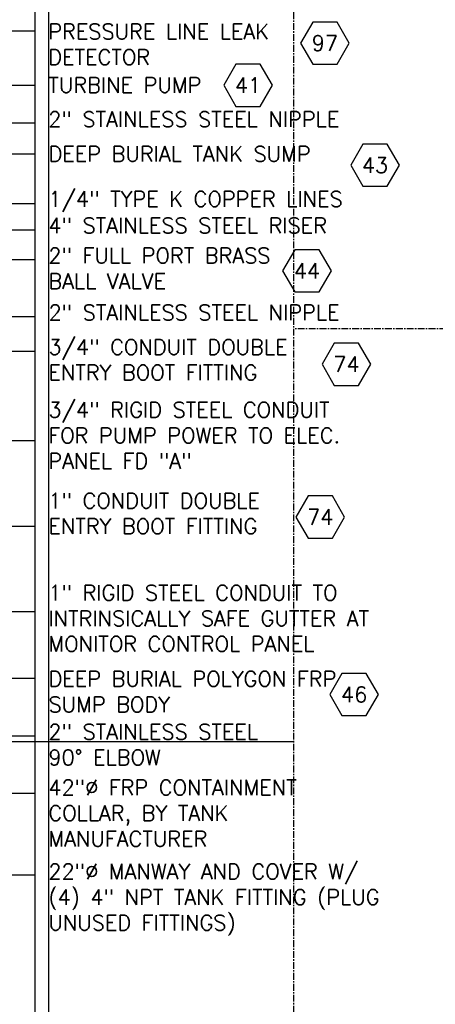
# Model space of a CAD drawing. Extents: x -174 to 90, y 3202 to 3403.
# Tile 14 of 35: x -62 to -32, y 3279 to 3351. Entities that reach past the tile are written whole.
import ezdxf
from ezdxf.enums import TextEntityAlignment as Align

# ---------------------------------------------------------------- set-up
doc = ezdxf.new("R2010")
doc.units = 0
doc.header["$MEASUREMENT"] = 0
doc.linetypes.add('CENTER1', pattern=[0.6625, 0.5, -0.075, 0.0125, -0.075])
doc.layers.get('0').update_dxf_attribs({"linetype": 'CONTINUOUS'})
doc.layers.add('FREEZE-LINES', color=8, linetype='CONTINUOUS', plot=False)
doc.layers.add('TEXT', color=3, linetype='CONTINUOUS')
doc.styles.add('SIMPLEX', font='simplex')
doc.dimstyles.new('DIM12', dxfattribs={"dimscale": 12, "dimtxt": 0.09375, "dimasz": 0.09375, "dimexe": 0.0625, "dimexo": 0.0625, "dimgap": 0.0625, "dimtad": 1, "dimdec": 4, "dimzin": 3, "dimdsep": 46, "dimlunit": 4, "dimtxsty": 'SIMPLEX', "dimcen": 0, "dimclrd": 3, "dimclre": 3, "dimclrt": 3, "dimadec": 0, "dimazin": 0, "dimtfac": 1, "dimtdec": 4, "dimtmove": 0, "dimatfit": 3, "dimfxl": 1, "dimfrac": 2, "dimtolj": 1, "dimtzin": 3, "dimarcsym": 0})

# ---------------------------------------------------------------- blocks, each defined once
blk = doc.blocks.new('HEX')
at = {"color": 3}
blk.add_lwpolyline([(-0.0577, 0.1), (-0.1155, 0), (-0.0577, -0.1), (0.0577, -0.1), (0.1155, 0), (0.0577, 0.1)], close=True, dxfattribs=at)
at = {"color": 3, "style": 'SIMPLEX'}
blk.add_attdef('D#', text='', height=0.08, dxfattribs=at).set_placement((0, 0), align=Align.MIDDLE)

msp = doc.modelspace()

# ---------------------------------------------------------------- linework, layer by layer
at = {"layer": 'FREEZE-LINES', "color": 8, "linetype": 'Continuous'}
for p, q in [((-61.08631, 3393.81703), (-61.08631, 3253.50724)), ((-60.08631, 3393.81703), (-60.08631, 3253.50724)), ((-174.08631, 3297.88731), (-42.08631, 3297.88731))]:
    msp.add_line(p, q, dxfattribs=at)
at = {"layer": 'FREEZE-LINES', "color": 8, "linetype": 'CENTER1'}
for p, q in [((-42.08631, 3202.03541), (-42.08631, 3393.81703)), ((89.91369, 3328.13499), (-42.08631, 3328.13499))]:
    msp.add_line(p, q, dxfattribs=at)
at = {"layer": 'TEXT', "linetype": 'Continuous'}
for points in [[(-61.08631, 3319.93362), (-65.57599, 3319.93362), (-67.55293, 3316.7039)], [(-61.08631, 3307.40548), (-66.63562, 3307.40548), (-67.50874, 3308.51284)]]:
    msp.add_lwpolyline(points, dxfattribs=at)

# ---------------------------------------------------------------- block references
at = {"layer": 'TEXT'}
ref = msp.add_blockref('HEX', (-39.79944, 3349.0708), dxfattribs=dict(at, xscale=15.46987781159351, yscale=15.46987781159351, zscale=15.46987781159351))
ref.add_attrib('D#', '97', dxfattribs={"layer": '0', "height": 1.125, "style": 'SIMPLEX'}).set_placement((-39.79944, 3349.0708), align=Align.MIDDLE)
ref = msp.add_blockref('HEX', (-45.43673, 3345.98267), dxfattribs=dict(at, xscale=15.46987781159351, yscale=15.46987781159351, zscale=15.46987781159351))
ref.add_attrib('D#', '41', dxfattribs={"layer": '0', "height": 1.125, "style": 'SIMPLEX'}).set_placement((-45.43673, 3345.98267), align=Align.MIDDLE)
ref = msp.add_blockref('HEX', (-36.11855, 3340.12691), dxfattribs=dict(at, xscale=15.46987781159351, yscale=15.46987781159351, zscale=15.46987781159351))
ref.add_attrib('D#', '43', dxfattribs={"layer": '0', "height": 1.125, "style": 'SIMPLEX'}).set_placement((-36.11855, 3340.12691), align=Align.MIDDLE)
ref = msp.add_blockref('HEX', (-41.10962, 3332.38617), dxfattribs=dict(at, xscale=15.46987781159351, yscale=15.46987781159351, zscale=15.46987781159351))
ref.add_attrib('D#', '44', dxfattribs={"layer": '0', "height": 1.125, "style": 'SIMPLEX'}).set_placement((-41.10962, 3332.38617), align=Align.MIDDLE)
ref = msp.add_blockref('HEX', (-38.2121, 3325.53991), dxfattribs=dict(at, xscale=15.46987781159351, yscale=15.46987781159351, zscale=15.46987781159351))
ref.add_attrib('D#', '74', dxfattribs={"layer": '0', "height": 1.125, "style": 'SIMPLEX'}).set_placement((-38.2121, 3325.53991), align=Align.MIDDLE)
ref = msp.add_blockref('HEX', (-40.1386, 3314.34684), dxfattribs=dict(at, xscale=15.46987781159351, yscale=15.46987781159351, zscale=15.46987781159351))
ref.add_attrib('D#', '74', dxfattribs={"layer": '0', "height": 1.125, "style": 'SIMPLEX'}).set_placement((-40.1386, 3314.34684), align=Align.MIDDLE)
ref = msp.add_blockref('HEX', (-37.64911, 3301.34275), dxfattribs=dict(at, xscale=15.46987781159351, yscale=15.46987781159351, zscale=15.46987781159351))
ref.add_attrib('D#', '46', dxfattribs={"layer": '0', "height": 1.125, "style": 'SIMPLEX'}).set_placement((-37.64911, 3301.34275), align=Align.MIDDLE)

# ---------------------------------------------------------------- texts
at = {"layer": 'TEXT', "char_height": 1.125, "attachment_point": 1, "style": 'SIMPLEX'}
for s, insert, width in [('PRESSURE LINE LEAK DETECTOR', (-60.09625, 3350.48009), 20.2735), ('TURBINE PUMP', (-60.08631, 3346.56344), 17.4870987), ('\\pt2.16;2" STAINLESS STEEL NIPPLE', (-60.09625, 3344.05056), 30.5061357), ('DEEP BURIAL TANK SUMP', (-60.07638, 3341.51011), 28.8698488), ('\\A1;1/4" TYPE K COPPER LINES', (-60.08631, 3338.21131), 27.8445226), ('\\A1;4" STAINLESS STEEL RISER', (-60.08631, 3336.27218), 27.8445226), ('\\pt2.16;2" FULL PORT BRASS BALL VALVE', (-60.08631, 3334.0697), 17.8414605), ('2" STAINLESS STEEL NIPPLE', (-60.07638, 3329.88963), 29.6856966), ('\\pt2.16;3/4" CONDUIT DOUBLE ENTRY BOOT FITTING', (-60.08631, 3327.36381), 21.7561667), ('\\pt2.16;3/4" RIGID STEEL CONDUIT FOR PUMP POWER TO ELEC. PANEL FD "A"', (-60.08631, 3322.76437), 23.929494), ('\\pt2.16;1" CONDUIT DOUBLE ENTRY BOOT FITTING', (-60.08631, 3316.1036), 20.664163), ('\\pt2.16;1" RIGID STEEL CONDUIT TO INTRINSICALLY SAFE GUTTER AT MONITOR CONTROL PANEL', (-60.08631, 3309.35636), 26.0831912), ('DEEP BURIAL POLYGON FRP SUMP BODY', (-60.07638, 3303.05037), 23.3728415), ('2" STAINLESS STEEL 90%%D ELBOW', (-60.08631, 3299.17022), 18.4110261), ('\\pt2.16;42"∅ FRP CONTAINMENT COLLAR, BY TANK MANUFACTURER', (-60.08631, 3295.08622), 23.7516087), ('22"%%C MANWAY AND COVER W/ (4) 4" NPT TANK FITTING (PLUG UNUSED FITTINGS)', (-60.08631, 3288.93147), 26.4128509)]:
    msp.add_mtext(s, dxfattribs=dict(at, insert=insert, width=width))

# ---------------------------------------------------------------- leaders
at = {"layer": 'TEXT'}
for points in [[(-89.18941, 3337.2049), (-66.25817, 3349.96665), (-61.08631, 3349.96665)], [(-87.70308, 3333.30294), (-70.29341, 3345.98149), (-61.08631, 3345.98149)], [(-92.79764, 3325.53411), (-68.38726, 3343.22345), (-61.08631, 3343.22345)], [(-76.37919, 3335.27909), (-67.9953, 3340.96333), (-61.08631, 3340.96333)], [(-84.30625, 3328.14935), (-69.92005, 3337.3215), (-61.08631, 3337.3215)], [(-88.08253, 3323.84064), (-69.92005, 3335.38238), (-61.08631, 3335.38238)], [(-92.33628, 3320.65787), (-67.71151, 3333.20548), (-61.08631, 3333.20548)], [(-92.7902, 3317.12517), (-70.82765, 3329.03787), (-61.08631, 3329.03787)], [(-75.60831, 3317.57994), (-64.42896, 3326.48923), (-61.08631, 3326.48923)], [(-75.68513, 3310.83934), (-64.42896, 3313.66833), (-61.08631, 3313.66833)], [(-76.12919, 3305.45241), (-63.50766, 3302.54101), (-61.08631, 3302.54101)], [(-76.39343, 3301.10712), (-63.96636, 3294.11507), (-61.08631, 3294.11507)]]:
    msp.add_leader(points, dimstyle='DIM12', dxfattribs=at)
at = {"layer": 'TEXT', "linetype": 'Continuous'}
for points in [[(-92.80969, 3311.15817), (-63.6555, 3298.3151), (-61.08631, 3298.3151)], [(-86.84343, 3300.26788), (-63.16225, 3288.13091), (-61.08631, 3288.13091)]]:
    msp.add_leader(points, dimstyle='DIM12', override={"dimgap": 0.0625, "dimtad": 0}, dxfattribs=at)

doc.saveas('drawing.dxf')
